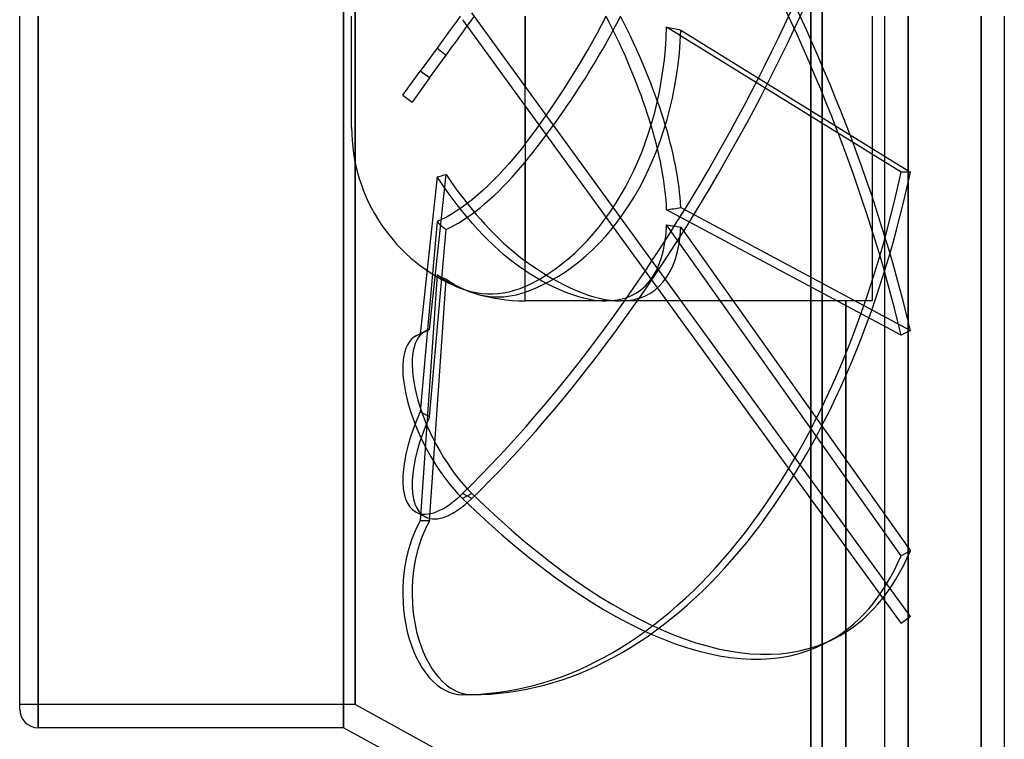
# Model space of a CAD drawing. Header units: millimetres. Extents: x -129 to 129, y -100 to 88.
# Tile 2 of 5: x -129 to -44, y -62 to 0. Entities that reach past the tile are written whole.
import ezdxf

# ---------------------------------------------------------------- set-up
doc = ezdxf.new("R2010")
doc.units = ezdxf.units.MM
doc.layers.add('HIDDEN', color=7, linetype='Continuous')
doc.layers.add('THICK', color=7, linetype='Continuous')

msp = doc.modelspace()

# ---------------------------------------------------------------- linework, layer by layer
at = {"layer": 'HIDDEN'}
for p, q in [((-60.6, 83.6), (-60.6, -83.6)), ((-59.6, 81.6), (-59.6, -81.6)), ((-59.6, -81.6), (-59.6, 81.6)), ((-101, 61.5), (-101, -61.5)), ((-100, 59.5), (-100, -59.5)), ((-100, -59.5), (-100, 59.5)), ((-127.4, 0), (-127.4, -61.5)), ((-90.918, 0), (-91.242, -0.447)), ((-51.983, -51.888), (-89.895, 0.294)), ((-85.3, 0), (-85.3, -6.031)), ((-55.3, 0), (-55.3, -24.6)), ((-52.18, 0), (-52.18, -88)), ((-45.86, 0), (-45.86, -88)), ((-100.3, -9.6), (-100.3, 0)), ((-91.242, -0.447), (-91.575, -0.904)), ((-90.705, -0.294), (-52.792, -52.476)), ((-90.409, -1), (-90.162, -0.661)), ((-90.162, -0.661), (-89.92, -0.327)), ((-89.92, -0.327), (-89.682, 0)), ((-85.3, -11.045), (-85.3, 0)), ((-91.911, -1.367), (-92.248, -1.831)), ((-91.575, -0.904), (-91.911, -1.367)), ((-91.156, -2.029), (-90.907, -1.686)), ((-90.907, -1.686), (-90.657, -1.342)), ((-90.657, -1.342), (-90.409, -1)), ((-52.792, -13.476), (-73.058, -0.927)), ((-71.83, -1.187), (-51.983, -13.476)), ((-92.583, -2.292), (-92.912, -2.744)), ((-92.248, -1.831), (-92.583, -2.292)), ((-91.649, -2.708), (-91.404, -2.37)), ((-91.404, -2.37), (-91.156, -2.029)), ((-92.912, -2.744), (-94.362, -4.74)), ((-93.553, -5.328), (-92.127, -3.365)), ((-92.912, -2.744), (-92.78, -2.849)), ((-92.78, -2.849), (-92.649, -2.953)), ((-92.649, -2.953), (-92.518, -3.057)), ((-92.518, -3.057), (-92.387, -3.16)), ((-92.387, -3.16), (-92.257, -3.262)), ((-92.257, -3.262), (-92.127, -3.365)), ((-92.127, -3.365), (-91.89, -3.04)), ((-91.89, -3.04), (-91.649, -2.708)), ((-95.877, -6.825), (-94.362, -4.74)), ((-93.553, -5.328), (-94.362, -4.74)), ((-93.553, -5.328), (-95.068, -7.413)), ((-95.877, -6.825), (-95.068, -7.413)), ((-85.3, -7.733), (-85.3, -21.129)), ((-85.3, -11.045), (-85.753, -11.621)), ((-85.753, -11.621), (-86.213, -12.182)), ((-86.673, -12.72), (-87.126, -13.227)), ((-86.213, -12.182), (-86.673, -12.72)), ((-85.684, -13.059), (-85.3, -12.599)), ((-85.3, -23.353), (-85.3, -12.599)), ((-87.126, -13.227), (-87.565, -13.699)), ((-86.426, -13.905), (-86.06, -13.495)), ((-86.06, -13.495), (-85.684, -13.059)), ((-51.983, -13.476), (-52.792, -13.476)), ((-92.912, -13.869), (-94.362, -27.49)), ((-93.553, -27.075), (-92.127, -13.678)), ((-92.912, -13.869), (-92.78, -13.84)), ((-92.481, -14.508), (-92.912, -13.869)), ((-92.78, -13.84), (-92.649, -13.81)), ((-92.649, -13.81), (-92.518, -13.779)), ((-92.518, -13.779), (-92.387, -13.746)), ((-92.387, -13.746), (-92.257, -13.713)), ((-92.257, -13.713), (-92.127, -13.678)), ((-92.127, -13.678), (-91.764, -14.206)), ((-91.764, -14.206), (-91.392, -14.732)), ((-88.002, -14.148), (-88.456, -14.594)), ((-87.565, -13.699), (-88.002, -14.148)), ((-87.184, -14.708), (-86.799, -14.307)), ((-86.799, -14.307), (-86.426, -13.905)), ((-92.042, -15.133), (-92.481, -14.508)), ((-91.601, -15.735), (-92.042, -15.133)), ((-91.392, -14.732), (-91.013, -15.249)), ((-91.013, -15.249), (-90.633, -15.75)), ((-88.921, -15.026), (-89.389, -15.439)), ((-88.456, -14.594), (-88.921, -15.026)), ((-87.975, -15.483), (-87.577, -15.102)), ((-87.577, -15.102), (-87.184, -14.708)), ((-91.168, -16.305), (-91.601, -15.735)), ((-90.633, -15.75), (-90.255, -16.232)), ((-89.853, -15.826), (-90.307, -16.182)), ((-89.389, -15.439), (-89.853, -15.826)), ((-88.765, -16.192), (-88.372, -15.848)), ((-88.372, -15.848), (-87.975, -15.483)), ((-91.168, -16.791), (-91.601, -17.065)), ((-90.745, -16.839), (-91.168, -16.305)), ((-90.745, -16.502), (-91.168, -16.791)), ((-90.307, -16.182), (-90.745, -16.502)), ((-90.307, -17.37), (-90.745, -16.839)), ((-90.255, -16.232), (-89.885, -16.689)), ((-89.885, -16.689), (-89.523, -17.12)), ((-89.885, -17.083), (-89.523, -16.81)), ((-89.523, -16.81), (-89.15, -16.514)), ((-89.15, -16.514), (-88.765, -16.192)), ((-52.792, -27.577), (-73.058, -16.727)), ((-71.83, -16.535), (-51.983, -27.161)), ((-92.912, -17.749), (-94.362, -34.194)), ((-92.481, -17.549), (-92.912, -17.749)), ((-92.912, -17.749), (-92.78, -17.869)), ((-92.78, -17.869), (-92.649, -17.987)), ((-92.042, -17.32), (-92.481, -17.549)), ((-91.601, -17.065), (-92.042, -17.32)), ((-91.392, -18.061), (-91.013, -17.84)), ((-91.013, -17.84), (-90.633, -17.602)), ((-90.633, -17.602), (-90.255, -17.348)), ((-89.853, -17.899), (-90.307, -17.37)), ((-90.255, -17.348), (-89.885, -17.083)), ((-89.523, -17.12), (-89.15, -17.549)), ((-89.15, -17.549), (-88.765, -17.977)), ((-93.553, -34.61), (-92.127, -18.437)), ((-92.649, -17.987), (-92.518, -18.102)), ((-92.518, -18.102), (-92.387, -18.215)), ((-92.387, -18.215), (-92.257, -18.327)), ((-92.257, -18.327), (-92.127, -18.437)), ((-92.127, -18.437), (-91.764, -18.26)), ((-91.764, -18.26), (-91.392, -18.061)), ((-89.389, -18.416), (-89.853, -17.899)), ((-88.921, -18.914), (-89.389, -18.416)), ((-88.765, -17.977), (-88.372, -18.398)), ((-88.372, -18.398), (-87.975, -18.806)), ((-52.792, -46.635), (-73.058, -18.038)), ((-71.83, -18.214), (-51.983, -46.22)), ((-88.456, -19.385), (-88.921, -18.914)), ((-88.002, -19.824), (-88.456, -19.385)), ((-87.975, -18.806), (-87.577, -19.198)), ((-87.577, -19.198), (-87.184, -19.57)), ((-87.184, -19.57), (-86.799, -19.919)), ((-87.565, -20.225), (-88.002, -19.824)), ((-87.126, -20.609), (-87.565, -20.225)), ((-86.799, -19.919), (-86.426, -20.242)), ((-86.426, -20.242), (-86.06, -20.545)), ((-86.673, -20.983), (-87.126, -20.609)), ((-86.213, -21.34), (-86.673, -20.983)), ((-86.06, -20.545), (-85.684, -20.842)), ((-85.684, -20.842), (-85.3, -21.129)), ((-85.753, -21.674), (-86.213, -21.34)), ((-85.3, -21.981), (-85.753, -21.674)), ((-85.3, -24.6), (-85.3, -21.981)), ((-92.912, -22.357), (-94.362, -43.617)), ((-93.553, -43.617), (-92.127, -22.709)), ((-92.579, -22.6), (-92.912, -22.357)), ((-92.912, -22.357), (-92.78, -22.422)), ((-92.78, -22.422), (-92.649, -22.483)), ((-92.649, -22.483), (-92.518, -22.543)), ((-92.241, -22.825), (-92.579, -22.6)), ((-92.518, -22.543), (-92.387, -22.6)), ((-92.387, -22.6), (-92.257, -22.655)), ((-92.257, -22.655), (-92.127, -22.709)), ((-91.9, -23.03), (-92.241, -22.825)), ((-92.127, -22.709), (-91.73, -22.98)), ((-91.73, -22.98), (-91.322, -23.229)), ((-91.56, -23.214), (-91.9, -23.03)), ((-91.225, -23.376), (-91.56, -23.214)), ((-91.322, -23.229), (-90.907, -23.452)), ((-90.897, -23.516), (-91.225, -23.376)), ((-90.907, -23.452), (-90.491, -23.647)), ((-90.454, -23.678), (-90.897, -23.516)), ((-90.491, -23.647), (-90.081, -23.811)), ((-89.991, -23.814), (-90.454, -23.678)), ((-90.081, -23.811), (-89.682, -23.946)), ((-89.515, -23.918), (-89.991, -23.814)), ((-86.241, -23.712), (-86.714, -23.841)), ((-85.767, -23.549), (-86.241, -23.712)), ((-85.3, -23.353), (-85.767, -23.549)), ((-89.033, -23.988), (-89.515, -23.918)), ((-89.477, -24.005), (-89.107, -24.096)), ((-89.107, -24.096), (-88.725, -24.168)), ((-88.553, -24.023), (-89.033, -23.988)), ((-88.725, -24.168), (-88.336, -24.219)), ((-88.083, -24.025), (-88.553, -24.023)), ((-88.336, -24.219), (-87.943, -24.247)), ((-87.63, -23.995), (-88.083, -24.025)), ((-87.943, -24.247), (-87.55, -24.253)), ((-87.18, -23.935), (-87.63, -23.995)), ((-87.55, -24.253), (-87.162, -24.237)), ((-86.714, -23.841), (-87.18, -23.935)), ((-87.162, -24.237), (-86.782, -24.2)), ((-86.782, -24.2), (-86.414, -24.143)), ((-86.414, -24.143), (-86.052, -24.068)), ((-86.052, -24.068), (-85.68, -23.97)), ((-85.68, -23.97), (-85.3, -23.849)), ((-78.28, -24.6), (-85.3, -24.6)), ((-57.55, -24.6), (-77.044, -24.6)), ((-57.551, -24.6), (-57.552, -24.6)), ((-57.552, -24.6), (-57.552, -24.6)), ((-57.552, -24.6), (-57.552, -24.6)), ((-57.552, -24.6), (-57.552, -24.6)), ((-57.552, -24.6), (-57.552, -24.6)), ((-57.552, -24.6), (-57.552, -24.6)), ((-57.552, -24.6), (-57.552, -24.6)), ((-57.552, -24.6), (-57.552, -24.6)), ((-57.552, -24.6), (-57.552, -24.6)), ((-57.552, -24.6), (-57.552, -24.6)), ((-57.552, -24.6), (-57.552, -24.6)), ((-57.552, -24.6), (-57.552, -24.6)), ((-57.552, -24.6), (-57.552, -24.6)), ((-57.552, -24.6), (-57.552, -24.6)), ((-57.552, -24.6), (-57.552, -24.6)), ((-57.552, -24.6), (-57.552, -24.6)), ((-57.552, -24.6), (-57.552, -24.6)), ((-57.552, -24.6), (-57.552, -24.6)), ((-57.552, -24.6), (-57.552, -24.6)), ((-57.552, -24.6), (-57.552, -24.6)), ((-57.552, -24.6), (-57.552, -24.6)), ((-57.552, -24.6), (-57.552, -24.6)), ((-57.552, -24.6), (-57.552, -24.6)), ((-57.552, -24.6), (-57.552, -24.6)), ((-57.552, -24.6), (-57.552, -24.6)), ((-57.552, -24.6), (-57.552, -24.6)), ((-57.552, -24.6), (-57.552, -24.6)), ((-57.552, -24.6), (-57.551, -24.6)), ((-57.55, -24.6), (-57.551, -24.6)), ((-57.551, -24.6), (-57.551, -24.6)), ((-57.551, -24.6), (-57.551, -24.6)), ((-57.551, -24.6), (-57.551, -24.6)), ((-57.551, -24.6), (-57.551, -24.6)), ((-57.551, -24.6), (-57.551, -24.6)), ((-57.551, -24.6), (-57.551, -24.6)), ((-57.551, -24.6), (-57.551, -24.6)), ((-57.551, -24.6), (-57.551, -24.6)), ((-57.551, -24.6), (-57.551, -24.6)), ((-57.551, -24.6), (-57.551, -24.6)), ((-57.551, -24.6), (-57.551, -24.6)), ((-57.551, -24.6), (-57.551, -24.6)), ((-57.551, -24.6), (-57.551, -24.6)), ((-57.551, -24.6), (-57.551, -24.6)), ((-57.551, -24.6), (-57.551, -24.6)), ((-57.551, -24.6), (-57.551, -24.6)), ((-57.551, -24.6), (-57.551, -24.6)), ((-57.551, -24.6), (-57.551, -24.6)), ((-57.551, -24.6), (-57.551, -24.6)), ((-57.551, -24.6), (-57.551, -24.6)), ((-57.551, -24.6), (-57.551, -24.6)), ((-57.551, -24.6), (-57.551, -24.6)), ((-57.551, -24.6), (-57.551, -24.6)), ((-57.551, -24.6), (-57.55, -24.6)), ((-57.55, -24.6), (-57.55, -24.6)), ((-57.55, -24.6), (-57.55, -24.6)), ((-57.55, -24.6), (-57.55, -24.6)), ((-57.55, -24.6), (-57.55, -24.6)), ((-57.55, -24.6), (-57.55, -24.6)), ((-57.55, -24.6), (-57.55, -24.6)), ((-57.55, -24.6), (-57.55, -24.6)), ((-57.55, -24.6), (-57.55, -24.6)), ((-57.55, -24.6), (-57.55, -24.6)), ((-57.55, -24.6), (-57.55, -24.6)), ((-57.55, -24.6), (-57.55, -24.6)), ((-57.55, -24.6), (-57.55, -24.6)), ((-57.55, -24.6), (-57.55, -24.6)), ((-57.55, -24.6), (-57.55, -24.6)), ((-57.55, -24.6), (-57.55, -24.6)), ((-57.55, -24.6), (-57.55, -24.6)), ((-57.55, -24.6), (-57.55, -24.6)), ((-57.55, -24.6), (-57.55, -24.6)), ((-57.55, -24.6), (-57.55, -24.6)), ((-57.55, -24.6), (-57.55, -24.6)), ((-57.55, -24.6), (-57.55, -24.6)), ((-57.55, -24.6), (-57.55, -24.6)), ((-57.55, -24.6), (-57.55, -24.6)), ((-57.55, -24.6), (-57.55, -24.6)), ((-57.55, -24.6), (-57.55, -24.6)), ((-57.55, -24.6), (-57.55, -24.6)), ((-57.55, -81.6), (-57.55, -24.6)), ((-57.55, -24.6), (-57.55, -81.6)), ((-55.3, -24.6), (-57.55, -24.6)), ((-94.726, -27.623), (-93.917, -27.207)), ((-93.553, -27.075), (-94.362, -27.49)), ((-51.983, -27.161), (-52.792, -27.577)), ((-93.553, -34.61), (-94.362, -34.194)), ((-89.895, -41.257), (-90.705, -41.673)), ((-89.895, -41.673), (-90.705, -41.257)), ((-94.726, -42.862), (-93.917, -43.277)), ((-93.553, -43.617), (-94.362, -43.617)), ((-51.983, -46.22), (-52.792, -46.635)), ((-51.983, -51.888), (-52.792, -52.476)), ((-59.338, -54.191), (-58.529, -53.775)), ((-89.895, -58.64), (-90.705, -58.64)), ((-100, -59.5), (-129, -59.5)), ((-59.6, -81.6), (-100, -59.5))]:
    msp.add_line(p, q, dxfattribs=at)
for start, end in [(179.99998, 248.004), (253.01377, 269.99996)]:
    msp.add_arc((-85.3, -9.6), 15, start, end, dxfattribs=at)
for centre, major_axis, ratio, start_param, end_param in [((-90.705, -7.279), (31.366, -61.054), 0.415627, 1.029281, 2.251011), ((-89.895, -6.863), (-31.366, 61.054), 0.415627, -2.112312, -0.890581), ((-90.705, 7.279), (-31.366, -61.054), 0.415627, 0.890581, 2.112312), ((-89.895, 6.863), (31.366, 61.054), 0.415627, -2.251011, -1.029281), ((-90.918, 0), (15.306, 23.878), 0.386472, -1.793597, -1.327952), ((-89.682, 0), (15.306, 23.878), 0.386472, -1.865651, -1.327952), ((-90.918, 0), (-15.306, 23.878), 0.386472, -2.561337, -1.813641), ((-89.682, 0), (-15.306, 23.878), 0.386472, -2.550782, -1.813641), ((-90.918, 0), (0, -24.6), 0.726543, 0.319753, 1.533094), ((-89.682, 0), (0, 24.6), 0.726543, -2.893894, -1.619054), ((-43.557, 0), (-119.862, 23.673), 0.055799, 1.333154, 1.343709), ((-90.705, 10), (0, -68.64), 0.587785, 0, 1.22173), ((-89.895, 10), (0, 68.64), 0.587785, 3.141593, 4.363323), ((-43.557, 0), (-119.851, -21.8), 0.095099, 1.304838, 1.315393), ((-90.918, 0), (15.306, -23.878), 0.386472, -0.244157, 0.504851), ((-89.682, 0), (15.306, -23.878), 0.386472, -0.244739, 0.494296), ((-43.557, 0), (-119.849, 12.162), 0.178418, 1.340237, 1.350793), ((-89.682, 0), (15.306, -23.878), 0.386472, -0.780545, -0.244739), ((-90.918, 0), (15.306, -23.878), 0.386472, -0.70849, -0.244157), ((-43.557, 0), (-119.861, -7.227), 0.196181, 1.310305, 1.32086), ((-89.895, -35.034), (-4.021, 7.827), 0.415627, -0.000001, 2.251011), ((-89.895, -35.034), (-4.021, 7.827), 0.415627, -0.105183, -0.000001), ((-90.705, -35.45), (4.021, -7.827), 0.415627, 3.141592, 5.392604), ((-90.705, -35.45), (4.021, -7.827), 0.415627, 3.036409, 3.141592), ((-90.705, -35.034), (-4.021, -7.827), 0.415627, -1.465613, -0.000095), ((-89.895, -35.45), (4.021, 7.827), 0.415627, 1.67598, 3.141498), ((-90.705, -35.034), (-4.021, -7.827), 0.415627, -0.000095, 0.890581), ((-89.895, -35.45), (4.021, 7.827), 0.415627, 3.141498, 4.032174), ((-90.705, 6.863), (31.366, -61.054), 0.415627, -0.890581, -0.000005), ((-89.895, 7.279), (-31.366, 61.054), 0.415627, 2.251011, 3.141587), ((-90.705, -49.84), (0, -8.8), 0.587785, -2.356194, 0), ((-89.895, -49.84), (0, 8.8), 0.587785, 0.785398, 3.141593), ((-90.705, 6.863), (31.366, -61.054), 0.415627, -0.000005, 0.331149), ((-89.895, 7.279), (-31.366, 61.054), 0.415627, 3.141587, 3.472742)]:
    msp.add_ellipse(centre, major_axis=major_axis, ratio=ratio, start_param=start_param, end_param=end_param, dxfattribs=at)
at = {"layer": 'THICK'}
for p, q in [((-60.6, -83.6), (-60.6, 83.6)), ((-101, -61.5), (-101, 61.5)), ((-127.4, -61.5), (-127.4, 0)), ((-43.86, 0), (-43.86, -86)), ((-129, -59.9), (-129, 0)), ((-54.18, -86), (-54.18, 0)), ((-52.18, -88), (-52.18, 0)), ((-45.86, -88), (-45.86, 0)), ((-101, -61.5), (-127.4, -61.5)), ((-83.428, -71.112), (-101, -61.5))]:
    msp.add_line(p, q, dxfattribs=at)
msp.add_arc((-127.4, -59.9), 1.6, 180.00009, 269.9999, dxfattribs=at)

doc.saveas('drawing.dxf')
